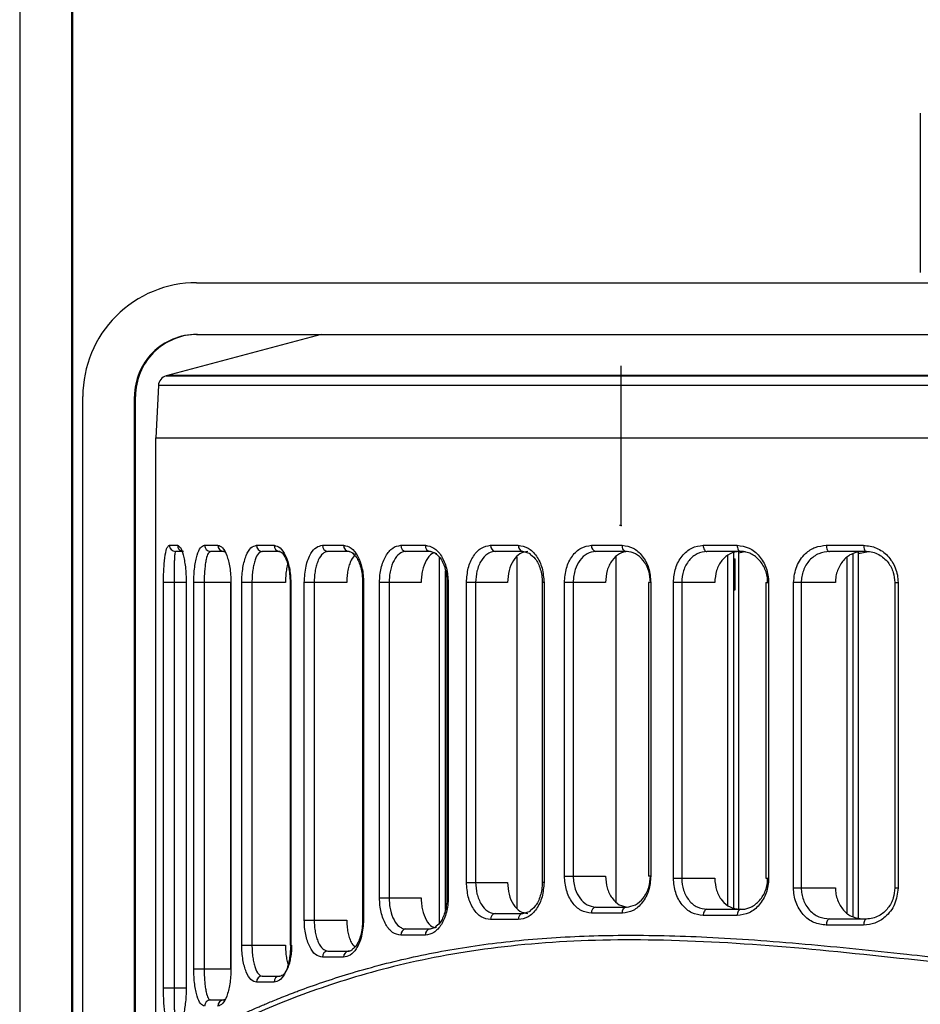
# Model space of a CAD drawing. Header units: millimetres. Extents: x -252 to 109, y -16 to 256.
# Tile 8 of 15: x -65 to -22, y 108 to 156. Entities that reach past the tile are written whole.
import ezdxf

# ---------------------------------------------------------------- set-up
doc = ezdxf.new("R2010")
doc.units = ezdxf.units.MM
doc.header["$PDSIZE"] = -1

msp = doc.modelspace()

# ---------------------------------------------------------------- linework, layer by layer
at = {"color": 7, "linetype": 'Continuous', "lineweight": 25}
for p, q in [((-65.097, 173.907), (-65.097, 84.907)), ((-62.597, 173.907), (-62.597, 84.907)), ((-62.548, 173.907), (-62.548, 93.407)), ((-21.556, 151.107), (-21.556, 143.407)), ((-56.545, 142.907), (72.499, 142.907)), ((-50.523, 140.407), (-58.02, 138.398)), ((-56.545, 140.407), (72.455, 140.407)), ((-58.02, 138.398), (73.974, 138.398)), ((73.845, 138.415), (-57.891, 138.415)), ((-58.39, 137.942), (-58.523, 135.407)), ((74.344, 137.942), (-58.39, 137.942)), ((-62.045, 86.907), (-62.045, 137.407)), ((-59.545, 86.907), (-59.545, 137.407)), ((-59.5, 137.407), (-59.545, 137.407)), ((-59.5, 93.407), (-59.5, 137.407)), ((-58.522, 135.407), (74.477, 135.407)), ((-58.522, 105.347), (-58.522, 135.407)), ((-57.862, 130.207), (-57.469, 130.207)), ((-56.158, 130.207), (-55.516, 130.207)), ((-53.647, 130.207), (-52.801, 130.207)), ((-50.458, 130.207), (-49.435, 130.207)), ((-46.671, 130.207), (-45.485, 130.207)), ((-42.329, 130.207), (-40.99, 130.207)), ((-37.454, 130.207), (-35.965, 130.207)), ((-32.05, 130.207), (-30.407, 130.207)), ((-26.101, 130.207), (-24.297, 130.207)), ((-57.174, 129.907), (-57.565, 129.907)), ((-55.23, 129.907), (-55.869, 129.907)), ((-55.172, 129.867), (-55.23, 129.907)), ((-52.526, 129.907), (-53.369, 129.907)), ((-49.176, 129.907), (-50.195, 129.907)), ((-48.905, 129.799), (-49.176, 129.907)), ((-45.244, 129.907), (-46.424, 129.907)), ((-44.931, 129.801), (-45.244, 129.907)), ((-44.806, 111.93), (-44.806, 129.629)), ((-40.769, 129.907), (-42.102, 129.907)), ((-41.05, 112.658), (-41.05, 129.65)), ((-40.397, 129.798), (-40.769, 129.907)), ((-35.766, 129.907), (-37.249, 129.907)), ((-36.252, 112.958), (-36.252, 129.659)), ((-30.234, 129.907), (-31.87, 129.907)), ((-30.865, 112.804), (-30.865, 129.703)), ((-30.571, 112.668), (-30.571, 129.839)), ((-30.571, 129.557), (-30.5, 129.557)), ((-30.545, 129.557), (-30.545, 128.057)), ((-30.5, 128.057), (-30.5, 129.557)), ((-30.325, 112.6), (-30.325, 129.907)), ((-30.325, 129.837), (-30.037, 129.907)), ((-24.151, 129.907), (-25.948, 129.907)), ((-25.099, 112.438), (-25.099, 129.603)), ((-24.804, 112.238), (-24.804, 129.804)), ((-24.538, 112.134), (-24.538, 129.907)), ((-24.538, 129.802), (-24.059, 129.907)), ((-44.511, 112.596), (-44.511, 128.963)), ((-58.145, 108.798), (-58.145, 128.407)), ((-57.048, 128.407), (-58.145, 128.407)), ((-57.635, 128.407), (-57.635, 108.798)), ((-57.055, 128.407), (-57.055, 108.798)), ((-57.048, 128.407), (-57.048, 108.798)), ((-56.681, 109.717), (-56.681, 128.407)), ((-54.885, 128.407), (-56.681, 128.407)), ((-56.177, 128.407), (-56.177, 109.717)), ((-54.902, 128.407), (-54.902, 109.717)), ((-54.885, 128.407), (-54.885, 109.717)), ((-54.361, 110.873), (-54.361, 128.407)), ((-52.249, 128.407), (-54.361, 128.407)), ((-53.868, 128.407), (-53.868, 110.873)), ((-52.023, 128.407), (-52.023, 110.873)), ((-52.023, 128.407), (-51.994, 128.407)), ((-51.994, 128.407), (-51.994, 110.873)), ((-51.338, 112.084), (-51.338, 128.407)), ((-49.287, 128.407), (-51.338, 128.407)), ((-50.859, 128.407), (-50.859, 112.084)), ((-48.518, 128.407), (-48.518, 112.084)), ((-48.518, 128.407), (-48.473, 128.407)), ((-48.473, 128.407), (-48.473, 112.084)), ((-47.699, 113.152), (-47.699, 128.407)), ((-45.687, 128.407), (-47.699, 128.407)), ((-47.236, 128.407), (-47.236, 113.152)), ((-44.444, 128.407), (-44.444, 113.152)), ((-44.444, 128.407), (-44.38, 128.407)), ((-44.38, 128.407), (-44.38, 113.152)), ((-43.497, 113.901), (-43.497, 128.407)), ((-41.507, 128.407), (-43.497, 128.407)), ((-43.053, 128.407), (-43.053, 113.901)), ((-39.833, 128.407), (-39.833, 113.901)), ((-39.748, 128.407), (-39.833, 128.407)), ((-39.748, 128.407), (-39.748, 113.901)), ((-38.758, 114.21), (-38.758, 128.407)), ((-36.774, 128.407), (-38.758, 128.407)), ((-38.336, 128.407), (-38.336, 114.21)), ((-34.695, 128.407), (-34.695, 114.21)), ((-34.587, 128.407), (-34.695, 128.407)), ((-34.587, 128.407), (-34.587, 114.21)), ((-33.491, 114.1), (-33.491, 128.407)), ((-31.496, 128.407), (-33.491, 128.407)), ((-33.092, 128.407), (-33.092, 114.1)), ((-29.024, 128.407), (-29.024, 114.1)), ((-29.024, 128.407), (-28.89, 128.407)), ((-28.89, 128.407), (-28.89, 114.1)), ((-27.685, 113.634), (-27.685, 128.407)), ((-25.662, 128.407), (-27.685, 128.407)), ((-27.312, 128.407), (-27.312, 113.634)), ((-22.794, 128.407), (-22.794, 113.634)), ((-22.794, 128.407), (-22.632, 128.407)), ((-22.632, 128.407), (-22.632, 113.634)), ((-30.571, 128.057), (-30.5, 128.057)), ((-43.497, 113.901), (-41.507, 113.901)), ((-39.748, 113.901), (-39.833, 113.901)), ((-38.758, 114.21), (-36.774, 114.21)), ((-34.587, 114.21), (-34.695, 114.21)), ((-33.491, 114.1), (-31.496, 114.1)), ((-29.024, 114.1), (-28.89, 114.1)), ((-27.685, 113.634), (-25.662, 113.634)), ((-22.794, 113.634), (-22.632, 113.634)), ((-47.699, 113.152), (-45.687, 113.152)), ((-44.444, 113.152), (-44.38, 113.152)), ((-42.102, 112.401), (-40.769, 112.401)), ((-40.769, 112.401), (-40.398, 112.51)), ((-35.965, 112.41), (-37.454, 112.41)), ((-37.249, 112.71), (-35.766, 112.71)), ((-31.87, 112.6), (-30.234, 112.6)), ((-51.338, 112.084), (-49.287, 112.084)), ((-48.518, 112.084), (-48.473, 112.084)), ((-40.99, 112.101), (-42.329, 112.101)), ((-30.407, 112.3), (-32.05, 112.3)), ((-25.948, 112.134), (-24.151, 112.134)), ((-46.424, 111.652), (-45.244, 111.652)), ((-45.244, 111.652), (-44.932, 111.757)), ((-24.297, 111.834), (-26.101, 111.834)), ((-45.485, 111.352), (-46.671, 111.352)), ((-54.361, 110.873), (-52.249, 110.873)), ((-52.023, 110.873), (-51.994, 110.873)), ((-50.195, 110.584), (-49.176, 110.584)), ((-49.176, 110.584), (-49.024, 110.644)), ((-49.435, 110.284), (-50.458, 110.284)), ((-56.681, 109.717), (-54.885, 109.717)), ((-52.801, 109.073), (-53.647, 109.073)), ((-53.369, 109.373), (-52.526, 109.373)), ((-58.145, 108.798), (-57.048, 108.798)), ((-55.869, 108.217), (-55.23, 108.217)), ((-55.23, 108.217), (-55.172, 108.257))]:
    msp.add_line(p, q, dxfattribs=at)
at = {"color": 7, "linetype": 'Continuous'}
for q in [(-36.023, 138.893), (-36.098, 131.157)]:
    msp.add_line((-36.023, 131.157), q, dxfattribs=at)
at = {"color": 7, "linetype": 'Continuous', "lineweight": 25, "flags": 128}
for points in [[(-35.766, 129.907), (-35.805, 129.913), (-35.842, 129.93), (-35.877, 129.958), (-35.907, 129.995), (-35.931, 130.041), (-35.95, 130.093), (-35.961, 130.149), (-35.965, 130.207)], [(-32.05, 130.207), (-32.047, 130.149), (-32.037, 130.093), (-32.02, 130.041), (-31.997, 129.995), (-31.97, 129.958), (-31.939, 129.93), (-31.905, 129.913), (-31.87, 129.907)], [(-30.407, 130.207), (-30.404, 130.149), (-30.394, 130.093), (-30.378, 130.041), (-30.357, 129.995), (-30.33, 129.958), (-30.3, 129.93), (-30.268, 129.913), (-30.234, 129.907)], [(-26.101, 130.207), (-26.098, 130.149), (-26.09, 130.093), (-26.075, 130.041), (-26.056, 129.995), (-26.033, 129.958), (-26.006, 129.93), (-25.978, 129.913), (-25.948, 129.907)], [(-24.297, 130.207), (-24.294, 130.149), (-24.286, 130.093), (-24.272, 130.041), (-24.254, 129.995), (-24.232, 129.958), (-24.207, 129.93), (-24.18, 129.913), (-24.151, 129.907)], [(-35.965, 112.41), (-35.961, 112.469), (-35.95, 112.525), (-35.931, 112.577), (-35.907, 112.622), (-35.877, 112.659), (-35.842, 112.687), (-35.805, 112.704), (-35.766, 112.71)], [(-31.87, 112.6), (-31.905, 112.594), (-31.939, 112.577), (-31.97, 112.549), (-31.997, 112.512), (-32.02, 112.466), (-32.037, 112.414), (-32.047, 112.358), (-32.05, 112.3)], [(-30.234, 112.6), (-30.268, 112.594), (-30.3, 112.577), (-30.33, 112.549), (-30.357, 112.512), (-30.378, 112.466), (-30.394, 112.414), (-30.404, 112.358), (-30.407, 112.3)], [(-25.948, 112.134), (-25.978, 112.129), (-26.006, 112.112), (-26.033, 112.084), (-26.056, 112.047), (-26.075, 112.001), (-26.09, 111.949), (-26.098, 111.893), (-26.101, 111.834)], [(-24.151, 112.134), (-24.18, 112.129), (-24.207, 112.112), (-24.232, 112.084), (-24.254, 112.047), (-24.272, 112.001), (-24.286, 111.949), (-24.294, 111.893), (-24.297, 111.834)]]:
    msp.add_lwpolyline(points, dxfattribs=at)
at = {"color": 7, "linetype": 'Continuous', "lineweight": 25}
for centre, radius, start, end in [((-56.545, 137.407), 5.5, 90.0001, 180.0001), ((-56.545, 137.407), 3, 90.0001, 180.0001), ((-56.5, 137.407), 3, 90.0001, 180.0001), ((-57.891, 137.915), 0.5, 105, 177), ((-57.564, 130.206), 0.299, 179.7155, 269.7126), ((-57.17, 130.206), 0.299, 179.6482, 251.6232), ((-55.864, 130.202), 0.295, 178.982, 268.9444), ((-55.223, 130.201), 0.293, 178.7058, 268.6445), ((-53.357, 130.197), 0.29, 177.9036, 267.7376), ((-52.513, 130.195), 0.288, 177.5417, 267.3101), ((-50.175, 130.19), 0.284, 176.5455, 266.068), ((-49.154, 130.188), 0.282, 176.1135, 265.4971), ((-46.394, 130.183), 0.277, 174.9608, 263.8641), ((-45.211, 130.181), 0.275, 174.4742, 263.1208), ((-42.059, 130.175), 0.271, 173.208, 261.0057), ((-40.722, 130.173), 0.27, 172.6868, 260.0453), ((-37.191, 130.167), 0.267, 171.3693, 257.3111), ((-42.059, 112.133), 0.271, 98.9943, 186.792), ((-40.722, 112.135), 0.27, 99.9547, 187.3132), ((-37.191, 112.45), 0.267, 102.6889, 188.6307), ((-46.394, 111.376), 0.277, 96.1359, 185.0392), ((-45.211, 111.378), 0.275, 96.8792, 185.5258), ((-50.175, 110.301), 0.284, 93.932, 183.4545), ((-49.154, 110.303), 0.282, 94.5029, 183.8865), ((-53.357, 109.084), 0.29, 92.2624, 182.0964), ((-52.513, 109.085), 0.288, 92.6899, 182.4583), ((-55.864, 107.922), 0.295, 91.0556, 181.018), ((-55.223, 107.923), 0.293, 91.3555, 181.2942)]:
    msp.add_arc(centre, radius, start, end, dxfattribs=at)
for points, knots in [([(-58.145, 128.407), (-58.144, 128.542), (-58.141, 128.812), (-58.122, 129.183), (-58.095, 129.502), (-58.047, 129.846), (-57.972, 130.143), (-57.899, 130.186), (-57.862, 130.207)], [0, 0, 0, 0, 0.125916, 0.251098, 0.376431, 0.502014, 0.750692, 1, 1, 1, 1]), ([(-57.469, 130.207), (-57.422, 130.186), (-57.328, 130.143), (-57.211, 129.836), (-57.133, 129.485), (-57.086, 129.161), (-57.054, 128.798), (-57.05, 128.537), (-57.048, 128.407)], [0, 0, 0, 0, 0.249154, 0.499066, 0.626614, 0.749638, 0.875941, 1, 1, 1, 1]), ([(-56.681, 128.407), (-56.679, 128.536), (-56.674, 128.792), (-56.64, 129.152), (-56.588, 129.471), (-56.499, 129.824), (-56.357, 130.138), (-56.225, 130.184), (-56.158, 130.207)], [0, 0, 0, 0, 0.125925, 0.251232, 0.376564, 0.502324, 0.7515, 1, 1, 1, 1]), ([(-55.516, 130.207), (-55.441, 130.184), (-55.29, 130.137), (-55.114, 129.814), (-55.002, 129.458), (-54.937, 129.137), (-54.893, 128.783), (-54.888, 128.532), (-54.885, 128.407)], [0, 0, 0, 0, 0.249824, 0.499254, 0.625744, 0.749563, 0.875378, 1, 1, 1, 1]), ([(-54.361, 128.407), (-54.358, 128.532), (-54.353, 128.779), (-54.308, 129.13), (-54.24, 129.447), (-54.119, 129.804), (-53.923, 130.134), (-53.739, 130.183), (-53.647, 130.207)], [0, 0, 0, 0, 0.12619, 0.250901, 0.374832, 0.501164, 0.750441, 1, 1, 1, 1]), ([(-52.801, 130.207), (-52.701, 130.183), (-52.501, 130.133), (-52.276, 129.799), (-52.136, 129.439), (-52.056, 129.121), (-52.004, 128.773), (-51.997, 128.529), (-51.994, 128.407)], [0, 0, 0, 0, 0.250026, 0.49921, 0.625078, 0.749494, 0.875047, 1, 1, 1, 1]), ([(-51.338, 128.407), (-51.321, 128.679), (-51.286, 129.221), (-51.048, 129.807), (-50.761, 130.147), (-50.559, 130.187), (-50.458, 130.207)], [0, 0, 0, 0, 0.279829, 0.559325, 0.779531, 1, 1, 1, 1]), ([(-49.435, 130.207), (-49.313, 130.182), (-49.069, 130.13), (-48.801, 129.788), (-48.637, 129.427), (-48.544, 129.111), (-48.484, 128.767), (-48.477, 128.527), (-48.473, 128.407)], [0, 0, 0, 0, 0.2500307, 0.4991214, 0.62462, 0.749443, 0.8748514, 1, 1, 1, 1]), ([(-47.699, 128.407), (-47.695, 128.527), (-47.687, 128.766), (-47.606, 129.222), (-47.416, 129.718), (-47.076, 130.128), (-46.806, 130.181), (-46.671, 130.207)], [0, 0, 0, 0, 0.126148, 0.251402, 0.500716, 0.750244, 1, 1, 1, 1]), ([(-45.485, 130.207), (-45.343, 130.181), (-45.059, 130.127), (-44.693, 129.715), (-44.432, 129.12), (-44.398, 128.645), (-44.38, 128.407)], [0, 0, 0, 0, 0.250621, 0.500313, 0.750055, 1, 1, 1, 1]), ([(-43.497, 128.407), (-43.479, 128.645), (-43.444, 129.118), (-43.176, 129.713), (-42.791, 130.127), (-42.483, 130.18), (-42.329, 130.207)], [0, 0, 0, 0, 0.2505139, 0.5001656, 0.7499713, 1, 1, 1, 1]), ([(-40.99, 130.207), (-40.829, 130.18), (-40.508, 130.126), (-40.096, 129.711), (-39.805, 129.116), (-39.767, 128.644), (-39.748, 128.407)], [0, 0, 0, 0, 0.250582, 0.500261, 0.750026, 1, 1, 1, 1]), ([(-38.758, 128.407), (-38.739, 128.644), (-38.7, 129.117), (-38.4, 129.712), (-37.971, 130.127), (-37.626, 130.18), (-37.454, 130.207)], [0, 0, 0, 0, 0.250534, 0.50019, 0.74998, 1, 1, 1, 1]), ([(-35.965, 130.207), (-35.786, 130.18), (-35.429, 130.126), (-34.973, 129.712), (-34.65, 129.117), (-34.608, 128.644), (-34.587, 128.407)], [0, 0, 0, 0, 0.250588, 0.500275, 0.750039, 1, 1, 1, 1]), ([(-33.491, 128.407), (-33.469, 128.645), (-33.426, 129.12), (-33.092, 129.716), (-32.618, 130.128), (-32.239, 130.181), (-32.05, 130.207)], [0, 0, 0, 0, 0.250504, 0.500149, 0.749949, 1, 1, 1, 1]), ([(-30.407, 130.207), (-30.212, 130.181), (-29.822, 130.127), (-29.316, 129.717), (-29.031, 129.22), (-28.907, 128.765), (-28.896, 128.526), (-28.89, 128.407)], [0, 0, 0, 0, 0.250305, 0.499701, 0.749113, 0.874681, 1, 1, 1, 1]), ([(-27.685, 128.407), (-27.654, 128.676), (-27.593, 129.214), (-27.163, 129.804), (-26.644, 130.147), (-26.282, 130.187), (-26.101, 130.207)], [0, 0, 0, 0, 0.279954, 0.559429, 0.779608, 1, 1, 1, 1]), ([(-24.297, 130.207), (-24.085, 130.182), (-23.662, 130.13), (-23.2, 129.791), (-22.916, 129.431), (-22.756, 129.115), (-22.651, 128.769), (-22.638, 128.528), (-22.632, 128.407)], [0, 0, 0, 0, 0.250012, 0.499153, 0.624925, 0.74947, 0.87502, 1, 1, 1, 1]), ([(-57.565, 129.907), (-57.576, 129.89), (-57.599, 129.856), (-57.617, 129.619), (-57.627, 129.337), (-57.631, 129.067), (-57.635, 128.756), (-57.635, 128.521), (-57.635, 128.407)], [0, 0, 0, 0, 0.2491763, 0.4977999, 0.6308284, 0.7482052, 0.8781455, 1, 1, 1, 1]), ([(-55.869, 129.907), (-55.909, 129.889), (-55.988, 129.852), (-56.071, 129.596), (-56.123, 129.304), (-56.153, 129.035), (-56.174, 128.734), (-56.176, 128.515), (-56.177, 128.407)], [0, 0, 0, 0, 0.248707, 0.497985, 0.629701, 0.748918, 0.877092, 1, 1, 1, 1]), ([(-53.369, 129.907), (-53.433, 129.887), (-53.561, 129.847), (-53.698, 129.577), (-53.783, 129.279), (-53.831, 129.013), (-53.863, 128.72), (-53.867, 128.511), (-53.868, 128.407)], [0, 0, 0, 0, 0.24963, 0.498964, 0.629156, 0.749177, 0.876468, 1, 1, 1, 1]), ([(-52.576, 129.912), (-52.537, 129.908), (-52.451, 129.9), (-52.301, 129.711), (-52.182, 129.443), (-52.099, 129.16), (-52.037, 128.808), (-52.028, 128.544), (-52.023, 128.407)], [0, 0, 0, 0, 0.199359, 0.430503, 0.559187, 0.697053, 0.843897, 1, 1, 1, 1]), ([(-50.195, 129.907), (-50.281, 129.886), (-50.454, 129.844), (-50.638, 129.563), (-50.748, 129.263), (-50.811, 128.998), (-50.851, 128.711), (-50.856, 128.508), (-50.859, 128.407)], [0, 0, 0, 0, 0.24954, 0.498831, 0.628346, 0.749032, 0.875998, 1, 1, 1, 1]), ([(-48.845, 129.792), (-48.926, 129.701), (-49.049, 129.564), (-49.167, 129.26), (-49.235, 128.998), (-49.279, 128.71), (-49.284, 128.508), (-49.287, 128.407)], [0, 0, 0, 0, 0.328457, 0.49689, 0.663724, 0.831301, 1, 1, 1, 1]), ([(-49.003, 129.824), (-48.938, 129.769), (-48.832, 129.676), (-48.699, 129.415), (-48.603, 129.138), (-48.533, 128.794), (-48.523, 128.539), (-48.518, 128.407)], [0, 0, 0, 0, 0.254946, 0.42347, 0.603628, 0.795688, 1, 1, 1, 1]), ([(-46.424, 129.907), (-46.443, 129.907), (-46.55, 129.902), (-46.76, 129.811), (-47.013, 129.504), (-47.163, 129.086), (-47.227, 128.705), (-47.233, 128.506), (-47.236, 128.407)], [0, 0, 0, 0, 0.044024, 0.250254, 0.499626, 0.748765, 0.875713, 1, 1, 1, 1]), ([(-45.039, 129.838), (-45.082, 129.827), (-45.234, 129.787), (-45.453, 129.493), (-45.611, 129.086), (-45.678, 128.705), (-45.684, 128.507), (-45.687, 128.407)], [0, 0, 0, 0, 0.113438, 0.408288, 0.70291, 0.85093, 1, 1, 1, 1]), ([(-45.017, 129.826), (-44.933, 129.762), (-44.798, 129.659), (-44.643, 129.389), (-44.536, 129.114), (-44.46, 128.78), (-44.45, 128.534), (-44.444, 128.407)], [0, 0, 0, 0, 0.2697322, 0.4361668, 0.6129885, 0.8009286, 1, 1, 1, 1]), ([(-42.102, 129.907), (-42.148, 129.904), (-42.275, 129.896), (-42.518, 129.788), (-42.747, 129.547), (-42.906, 129.233), (-43.022, 128.883), (-43.041, 128.594), (-43.053, 128.407)], [0, 0, 0, 0, 0.092559, 0.250502, 0.499678, 0.6348, 0.763375, 1, 1, 1, 1]), ([(-40.538, 129.907), (-40.666, 129.885), (-40.922, 129.84), (-41.241, 129.494), (-41.463, 128.999), (-41.492, 128.605), (-41.507, 128.407)], [0, 0, 0, 0, 0.250008, 0.4998, 0.749462, 1, 1, 1, 1]), ([(-40.474, 129.82), (-40.367, 129.742), (-40.202, 129.62), (-40.029, 129.328), (-39.921, 129.058), (-39.847, 128.746), (-39.838, 128.521), (-39.833, 128.407)], [0, 0, 0, 0, 0.301035, 0.467122, 0.63835, 0.81619, 1, 1, 1, 1]), ([(-37.249, 129.907), (-37.392, 129.885), (-37.679, 129.841), (-38.029, 129.506), (-38.226, 129.11), (-38.32, 128.736), (-38.33, 128.52), (-38.336, 128.407)], [0, 0, 0, 0, 0.247638, 0.49902, 0.724105, 0.855817, 1, 1, 1, 1]), ([(-35.689, 129.907), (-35.832, 129.885), (-36.119, 129.84), (-36.476, 129.493), (-36.725, 128.998), (-36.758, 128.604), (-36.774, 128.407)], [0, 0, 0, 0, 0.2499981, 0.4997758, 0.7494434, 1, 1, 1, 1]), ([(-34.607, 128.407), (-34.622, 128.594), (-34.646, 128.882), (-34.791, 129.232), (-34.988, 129.545), (-35.317, 129.84), (-35.616, 129.885), (-35.766, 129.907)], [0, 0, 0, 0, 0.236445, 0.36511, 0.500439, 0.749775, 1, 1, 1, 1]), ([(-31.87, 129.907), (-32.03, 129.885), (-32.351, 129.841), (-32.692, 129.552), (-32.894, 129.247), (-33.049, 128.898), (-33.075, 128.603), (-33.092, 128.407)], [0, 0, 0, 0, 0.24973, 0.499208, 0.626902, 0.753076, 1, 1, 1, 1]), ([(-30.294, 129.907), (-30.452, 129.885), (-30.768, 129.841), (-31.164, 129.496), (-31.442, 129), (-31.478, 128.605), (-31.496, 128.407)], [0, 0, 0, 0, 0.250033, 0.499823, 0.749477, 1, 1, 1, 1]), ([(-28.936, 128.407), (-28.941, 128.506), (-28.951, 128.704), (-29.056, 129.084), (-29.301, 129.502), (-29.663, 129.776), (-29.955, 129.878), (-30.121, 129.905), (-30.205, 129.907), (-30.234, 129.907)], [0, 0, 0, 0, 0.123939, 0.250537, 0.49963, 0.748724, 0.873879, 0.9554, 1, 1, 1, 1]), ([(-25.948, 129.907), (-26.124, 129.886), (-26.477, 129.844), (-26.858, 129.559), (-27.089, 129.253), (-27.217, 128.985), (-27.297, 128.7), (-27.307, 128.504), (-27.312, 128.407)], [0, 0, 0, 0, 0.249506, 0.498713, 0.628565, 0.755194, 0.878899, 1, 1, 1, 1]), ([(-24.336, 129.907), (-24.508, 129.886), (-24.852, 129.842), (-25.292, 129.504), (-25.54, 129.089), (-25.646, 128.708), (-25.657, 128.508), (-25.662, 128.407)], [0, 0, 0, 0, 0.249782, 0.499287, 0.748598, 0.873863, 1, 1, 1, 1]), ([(-24.178, 129.912), (-24.07, 129.905), (-23.859, 129.89), (-23.566, 129.771), (-23.316, 129.599), (-23.057, 129.325), (-22.839, 128.926), (-22.808, 128.572), (-22.794, 128.407)], [0, 0, 0, 0, 0.153659, 0.298925, 0.436204, 0.565155, 0.797902, 1, 1, 1, 1]), ([(-52.141, 129.285), (-52.144, 129.279), (-52.17, 129.199), (-52.205, 129.006), (-52.243, 128.717), (-52.247, 128.51), (-52.249, 128.407)], [0, 0, 0, 0, 0.027888, 0.3493072, 0.6761404, 1, 1, 1, 1]), ([(-42.329, 112.101), (-42.483, 112.128), (-42.792, 112.182), (-43.176, 112.596), (-43.444, 113.191), (-43.479, 113.664), (-43.497, 113.901)], [0, 0, 0, 0, 0.250589, 0.500277, 0.75004, 1, 1, 1, 1]), ([(-43.053, 113.901), (-43.041, 113.714), (-43.022, 113.426), (-42.906, 113.076), (-42.748, 112.761), (-42.518, 112.521), (-42.275, 112.412), (-42.148, 112.404), (-42.102, 112.401)], [0, 0, 0, 0, 0.236432, 0.364887, 0.499875, 0.748934, 0.907454, 1, 1, 1, 1]), ([(-41.507, 113.901), (-41.492, 113.704), (-41.463, 113.31), (-41.241, 112.815), (-40.923, 112.468), (-40.667, 112.423), (-40.538, 112.401)], [0, 0, 0, 0, 0.249982, 0.499757, 0.749433, 1, 1, 1, 1]), ([(-39.748, 113.901), (-39.767, 113.664), (-39.805, 113.191), (-40.097, 112.596), (-40.508, 112.181), (-40.829, 112.128), (-40.99, 112.101)], [0, 0, 0, 0, 0.2505333, 0.50019, 0.74998, 1, 1, 1, 1]), ([(-39.833, 113.901), (-39.838, 113.786), (-39.848, 113.561), (-39.921, 113.249), (-40.03, 112.979), (-40.203, 112.688), (-40.368, 112.566), (-40.474, 112.487)], [0, 0, 0, 0, 0.18452, 0.361897, 0.533423, 0.699012, 1, 1, 1, 1]), ([(-37.454, 112.41), (-37.627, 112.437), (-37.971, 112.491), (-38.401, 112.906), (-38.7, 113.501), (-38.739, 113.974), (-38.758, 114.21)], [0, 0, 0, 0, 0.250582, 0.50026, 0.750025, 1, 1, 1, 1]), ([(-38.336, 114.21), (-38.33, 114.097), (-38.32, 113.881), (-38.227, 113.508), (-38.029, 113.112), (-37.68, 112.777), (-37.392, 112.732), (-37.249, 112.71)], [0, 0, 0, 0, 0.144028, 0.275613, 0.500528, 0.752145, 1, 1, 1, 1]), ([(-36.774, 114.21), (-36.758, 114.013), (-36.725, 113.62), (-36.477, 113.125), (-36.119, 112.778), (-35.833, 112.733), (-35.689, 112.71)], [0, 0, 0, 0, 0.249996, 0.499774, 0.749441, 1, 1, 1, 1]), ([(-34.587, 114.21), (-34.608, 113.973), (-34.651, 113.499), (-34.974, 112.904), (-35.43, 112.491), (-35.786, 112.437), (-35.965, 112.41)], [0, 0, 0, 0, 0.250516, 0.500168, 0.749972, 1, 1, 1, 1]), ([(-35.766, 112.71), (-35.617, 112.732), (-35.317, 112.777), (-34.988, 113.072), (-34.791, 113.384), (-34.646, 113.735), (-34.622, 114.023), (-34.607, 114.21)], [0, 0, 0, 0, 0.249665, 0.499116, 0.634579, 0.763364, 1, 1, 1, 1]), ([(-32.05, 112.3), (-32.24, 112.326), (-32.618, 112.38), (-33.093, 112.793), (-33.426, 113.388), (-33.469, 113.862), (-33.491, 114.1)], [0, 0, 0, 0, 0.250619, 0.50031, 0.750053, 1, 1, 1, 1]), ([(-33.092, 114.1), (-33.075, 113.904), (-33.049, 113.609), (-32.895, 113.26), (-32.693, 112.956), (-32.352, 112.666), (-32.031, 112.622), (-31.87, 112.6)], [0, 0, 0, 0, 0.246695, 0.372754, 0.500332, 0.749702, 1, 1, 1, 1]), ([(-31.496, 114.1), (-31.478, 113.902), (-31.442, 113.507), (-31.165, 113.012), (-30.768, 112.667), (-30.452, 112.622), (-30.294, 112.6)], [0, 0, 0, 0, 0.249965, 0.499719, 0.749401, 1, 1, 1, 1]), ([(-28.89, 114.1), (-28.896, 113.98), (-28.908, 113.741), (-29.031, 113.285), (-29.317, 112.789), (-29.823, 112.379), (-30.212, 112.326), (-30.407, 112.3)], [0, 0, 0, 0, 0.1261491, 0.2514044, 0.5007193, 0.7502455, 1, 1, 1, 1]), ([(-30.234, 112.6), (-30.204, 112.6), (-30.039, 112.605), (-29.709, 112.696), (-29.302, 113.004), (-29.056, 113.422), (-28.951, 113.802), (-28.941, 114.001), (-28.936, 114.1)], [0, 0, 0, 0, 0.044997, 0.250261, 0.499627, 0.748766, 0.875712, 1, 1, 1, 1]), ([(-26.101, 111.834), (-26.307, 111.86), (-26.718, 111.913), (-27.244, 112.319), (-27.539, 112.817), (-27.667, 113.275), (-27.679, 113.515), (-27.685, 113.634)], [0, 0, 0, 0, 0.250348, 0.499755, 0.749122, 0.874686, 1, 1, 1, 1]), ([(-27.312, 113.634), (-27.307, 113.538), (-27.297, 113.342), (-27.217, 113.057), (-27.089, 112.79), (-26.859, 112.484), (-26.477, 112.198), (-26.124, 112.156), (-25.948, 112.134)], [0, 0, 0, 0, 0.120988, 0.244577, 0.371085, 0.500812, 0.749925, 1, 1, 1, 1]), ([(-25.662, 113.634), (-25.657, 113.535), (-25.647, 113.335), (-25.54, 112.954), (-25.293, 112.539), (-24.852, 112.2), (-24.509, 112.156), (-24.336, 112.134)], [0, 0, 0, 0, 0.125306, 0.250886, 0.500262, 0.749667, 1, 1, 1, 1]), ([(-22.632, 113.634), (-22.666, 113.363), (-22.733, 112.822), (-23.195, 112.235), (-23.738, 111.894), (-24.111, 111.854), (-24.297, 111.834)], [0, 0, 0, 0, 0.279835, 0.559331, 0.779532, 1, 1, 1, 1]), ([(-22.794, 113.634), (-22.808, 113.469), (-22.84, 113.115), (-23.058, 112.715), (-23.317, 112.441), (-23.567, 112.271), (-23.86, 112.152), (-24.07, 112.137), (-24.178, 112.129)], [0, 0, 0, 0, 0.202744, 0.435513, 0.564558, 0.701492, 0.846914, 1, 1, 1, 1]), ([(-46.671, 111.352), (-46.806, 111.378), (-47.076, 111.431), (-47.417, 111.842), (-47.606, 112.339), (-47.688, 112.794), (-47.695, 113.033), (-47.699, 113.152)], [0, 0, 0, 0, 0.250307, 0.499704, 0.749114, 0.874686, 1, 1, 1, 1]), ([(-47.236, 113.152), (-47.233, 113.053), (-47.227, 112.854), (-47.163, 112.474), (-47.014, 112.056), (-46.789, 111.783), (-46.603, 111.681), (-46.497, 111.654), (-46.443, 111.652), (-46.424, 111.652)], [0, 0, 0, 0, 0.123938, 0.250536, 0.499627, 0.748725, 0.873882, 0.956416, 1, 1, 1, 1]), ([(-45.687, 113.152), (-45.684, 113.053), (-45.678, 112.854), (-45.611, 112.475), (-45.454, 112.066), (-45.226, 111.765), (-45.064, 111.724), (-45.011, 111.711)], [0, 0, 0, 0, 0.144417, 0.289124, 0.57655, 0.863938, 1, 1, 1, 1]), ([(-44.38, 113.152), (-44.385, 113.032), (-44.394, 112.795), (-44.483, 112.34), (-44.691, 111.843), (-45.06, 111.431), (-45.344, 111.378), (-45.485, 111.352)], [0, 0, 0, 0, 0.126162, 0.251437, 0.50077, 0.750259, 1, 1, 1, 1]), ([(-44.444, 113.152), (-44.45, 113.025), (-44.46, 112.778), (-44.537, 112.444), (-44.643, 112.169), (-44.799, 111.899), (-44.934, 111.796), (-45.017, 111.732)], [0, 0, 0, 0, 0.199765, 0.387226, 0.564325, 0.730295, 1, 1, 1, 1]), ([(-50.458, 110.284), (-50.573, 110.31), (-50.802, 110.361), (-51.045, 110.7), (-51.192, 111.06), (-51.274, 111.376), (-51.328, 111.721), (-51.335, 111.963), (-51.338, 112.084)], [0, 0, 0, 0, 0.250011, 0.499156, 0.624944, 0.749473, 0.875029, 1, 1, 1, 1]), ([(-50.859, 112.084), (-50.856, 111.984), (-50.851, 111.781), (-50.811, 111.494), (-50.749, 111.229), (-50.638, 110.929), (-50.454, 110.647), (-50.281, 110.605), (-50.195, 110.584)], [0, 0, 0, 0, 0.123749, 0.250462, 0.371167, 0.500735, 0.749929, 1, 1, 1, 1]), ([(-48.473, 112.084), (-48.492, 111.815), (-48.531, 111.277), (-48.798, 110.687), (-49.114, 110.344), (-49.328, 110.304), (-49.435, 110.284)], [0, 0, 0, 0, 0.279951, 0.559426, 0.779607, 1, 1, 1, 1]), ([(-49.287, 112.084), (-49.284, 111.983), (-49.279, 111.782), (-49.235, 111.494), (-49.167, 111.233), (-49.064, 110.961), (-48.962, 110.845), (-48.901, 110.775)], [0, 0, 0, 0, 0.1821, 0.365063, 0.547527, 0.729757, 1, 1, 1, 1]), ([(-48.518, 112.084), (-48.523, 111.952), (-48.533, 111.696), (-48.604, 111.352), (-48.7, 111.074), (-48.833, 110.814), (-48.939, 110.722), (-49.004, 110.666)], [0, 0, 0, 0, 0.2051497, 0.3968708, 0.5770553, 0.7453531, 1, 1, 1, 1]), ([(-58.522, 105.347), (-58.5, 105.36), (-58.457, 105.386), (-58.064, 105.607), (-57.439, 105.961), (-56.556, 106.442), (-55.695, 106.882), (-55.013, 107.213), (-54.603, 107.407), (-54.139, 107.619), (-53.736, 107.798), (-53.41, 107.939), (-53.174, 108.039), (-52.905, 108.151), (-52.471, 108.328), (-52.042, 108.497), (-51.328, 108.767), (-50.463, 109.075), (-49.162, 109.496), (-47.762, 109.893), (-45.777, 110.378), (-43.137, 110.871), (-39.683, 111.248), (-35.938, 111.383), (-32.534, 111.307), (-29.559, 111.127), (-27.156, 110.931), (-24.697, 110.694), (-22.387, 110.451), (-20.036, 110.193), (-17.687, 109.934), (-15.489, 109.695), (-14.148, 109.554), (-13.641, 109.501)], [0, 0, 0, 0, 0.050472, 0.100069, 0.149664, 0.199524, 0.250135, 0.264199, 0.279367, 0.29564, 0.313018, 0.319612, 0.327029, 0.335272, 0.344338, 0.366042, 0.372326, 0.403799, 0.43472, 0.468559, 0.500429, 0.563309, 0.625607, 0.68688, 0.749641, 0.783765, 0.819142, 0.853479, 0.887283, 0.914212, 0.948424, 0.980483, 1, 1, 1, 1]), ([(-13.62, 109.252), (-16.044, 109.517), (-20.896, 110.048), (-27.702, 110.791), (-34.043, 111.188), (-39.803, 111.067), (-44.89, 110.393), (-49.234, 109.291), (-52.791, 107.988), (-55.538, 106.712), (-57.393, 105.708), (-58.359, 105.156), (-58.32, 105.173), (-58.305, 105.179)], [0, 0, 0, 0, 0.094411, 0.189028, 0.283393, 0.376905, 0.471285, 0.565873, 0.660188, 0.755204, 0.849632, 0.944283, 1, 1, 1, 1]), ([(-53.647, 109.073), (-53.739, 109.098), (-53.923, 109.147), (-54.119, 109.477), (-54.24, 109.834), (-54.308, 110.153), (-54.353, 110.503), (-54.359, 110.75), (-54.361, 110.873)], [0, 0, 0, 0, 0.2499181, 0.4992266, 0.6255563, 0.7495385, 0.875341, 1, 1, 1, 1]), ([(-53.868, 110.873), (-53.867, 110.77), (-53.863, 110.561), (-53.831, 110.269), (-53.783, 110.002), (-53.699, 109.703), (-53.596, 109.511), (-53.476, 109.394), (-53.411, 109.381), (-53.369, 109.373)], [0, 0, 0, 0, 0.123187, 0.250128, 0.370056, 0.500177, 0.749379, 0.837581, 1, 1, 1, 1]), ([(-51.994, 110.873), (-52.011, 110.599), (-52.045, 110.052), (-52.274, 109.465), (-52.537, 109.131), (-52.713, 109.092), (-52.801, 109.073)], [0, 0, 0, 0, 0.279826, 0.559323, 0.779514, 1, 1, 1, 1]), ([(-52.526, 109.373), (-52.455, 109.393), (-52.311, 109.433), (-52.145, 109.708), (-52.041, 110.008), (-51.982, 110.274), (-51.942, 110.565), (-51.937, 110.771), (-51.935, 110.873)], [0, 0, 0, 0, 0.249592, 0.498825, 0.627133, 0.749052, 0.875617, 1, 1, 1, 1]), ([(-52.249, 110.873), (-52.247, 110.77), (-52.242, 110.564), (-52.205, 110.272), (-52.157, 110.032), (-52.115, 109.91), (-52.098, 109.861)], [0, 0, 0, 0, 0.270418, 0.543397, 0.814845, 1, 1, 1, 1]), ([(-49.004, 110.666), (-49.015, 110.653), (-49.09, 110.568), (-49.162, 110.574), (-49.223, 110.579)], [0, 0, 0, 0, 0.153035, 1, 1, 1, 1]), ([(-56.158, 107.917), (-56.225, 107.94), (-56.358, 107.987), (-56.5, 108.303), (-56.589, 108.657), (-56.64, 108.977), (-56.674, 109.335), (-56.679, 109.59), (-56.681, 109.717)], [0, 0, 0, 0, 0.2494747, 0.4991644, 0.6263834, 0.7496208, 0.8758605, 1, 1, 1, 1]), ([(-56.177, 109.717), (-56.176, 109.61), (-56.174, 109.391), (-56.154, 109.091), (-56.124, 108.822), (-56.072, 108.528), (-56.008, 108.345), (-55.936, 108.236), (-55.895, 108.224), (-55.869, 108.217)], [0, 0, 0, 0, 0.122376, 0.249977, 0.368873, 0.500224, 0.749886, 0.840025, 1, 1, 1, 1]), ([(-54.885, 109.717), (-54.888, 109.591), (-54.894, 109.339), (-54.937, 108.984), (-55.002, 108.665), (-55.115, 108.309), (-55.291, 107.987), (-55.441, 107.94), (-55.516, 107.917)], [0, 0, 0, 0, 0.12611, 0.251007, 0.374815, 0.501351, 0.750428, 1, 1, 1, 1]), ([(-57.862, 106.998), (-57.899, 107.02), (-57.972, 107.063), (-58.048, 107.363), (-58.095, 107.708), (-58.123, 108.031), (-58.141, 108.398), (-58.144, 108.666), (-58.145, 108.798)], [0, 0, 0, 0, 0.24962, 0.499314, 0.627841, 0.750005, 0.876905, 1, 1, 1, 1]), ([(-57.635, 108.798), (-57.635, 108.685), (-57.635, 108.452), (-57.631, 108.142), (-57.627, 107.873), (-57.617, 107.588), (-57.602, 107.417), (-57.585, 107.316), (-57.573, 107.305), (-57.565, 107.298)], [0, 0, 0, 0, 0.1208005, 0.2495127, 0.366951, 0.5000882, 0.7497894, 0.8395763, 1, 1, 1, 1]), ([(-57.048, 108.798), (-57.051, 108.667), (-57.055, 108.405), (-57.087, 108.039), (-57.134, 107.718), (-57.212, 107.367), (-57.328, 107.063), (-57.422, 107.02), (-57.469, 106.998)], [0, 0, 0, 0, 0.126119, 0.25073, 0.376133, 0.501711, 0.751228, 1, 1, 1, 1])]:
    msp.add_open_spline(points, degree=3, knots=knots, dxfattribs=at)
at = {"color": 7, "linetype": 'Continuous'}
msp.add_point((-36.023, 131.157), dxfattribs=at)

doc.saveas('drawing.dxf')
